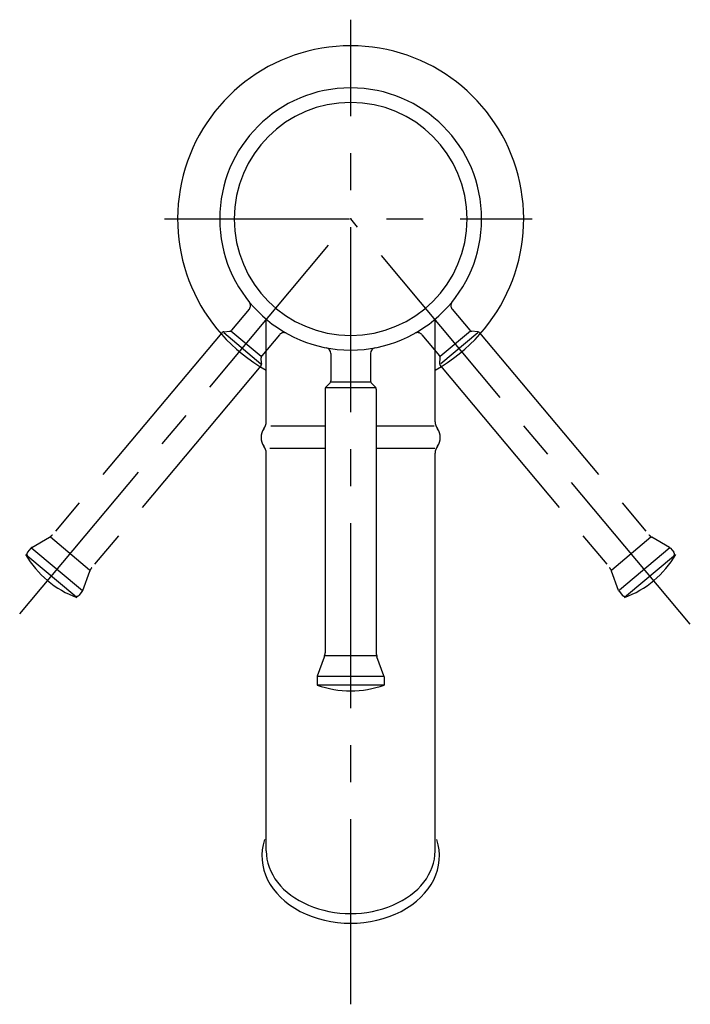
# Model space of a CAD drawing. Header units: millimetres. Extents: x -309 to 31, y -139 to 424.
# Tile 2 of 2: x -307 to -192, y 255 to 424. Entities that reach past the tile are written whole.
import ezdxf

# ---------------------------------------------------------------- set-up
doc = ezdxf.new("R2010")
doc.units = ezdxf.units.MM
doc.linetypes.add('CENTER', pattern=[50.8, 31.75, -6.35, 6.35, -6.35])
doc.linetypes.add('PHANTOM', pattern=[63.5, 31.75, -6.35, 6.35, -6.35, 6.35, -6.35])

msp = doc.modelspace()

# ---------------------------------------------------------------- linework, layer by layer
at = {"color": 7, "linetype": 'CENTER'}
for p, q in [((-250, 255.216181), (-250, 424.194978)), ((-306.855347, 322.242435), (-250, 390)), ((-281.970575, 390), (-218.821294, 390)), ((-191.656512, 320.468939), (-250, 390))]:
    msp.add_line(p, q, dxfattribs=at)
at = {"color": 7, "linetype": 'PHANTOM'}
for p, q in [((-267.442924, 374.501794), (-270.469479, 370.894886)), ((-232.557076, 374.501794), (-229.530521, 370.894886)), ((-272.144562, 370.454324), (-301.218581, 335.805257)), ((-271.805118, 370.631027), (-270.808923, 370.718183)), ((-265.435681, 365.095262), (-271.801722, 370.437005)), ((-265.393502, 366.365278), (-270.602604, 370.736233)), ((-262.233822, 370.130838), (-265.260376, 366.523931)), ((-237.766178, 370.130838), (-234.739624, 366.523931)), ((-229.397396, 370.736233), (-234.606498, 366.365278)), ((-228.153999, 370.47416), (-234.52004, 365.132417)), ((-228.194882, 370.631027), (-229.191077, 370.718183)), ((-227.855438, 370.454324), (-198.781419, 335.805257)), ((-265.288296, 365.162764), (-265.375451, 366.158959)), ((-234.711704, 365.162764), (-234.624549, 366.158959)), ((-265.403371, 364.797793), (-294.47739, 330.148726)), ((-234.596629, 364.797793), (-205.52261, 330.148726)), ((-304.787231, 333.605622), (-301.75067, 335.358781)), ((-294.838475, 329.718401), (-301.579666, 335.374932)), ((-198.420334, 335.374932), (-205.161525, 329.718401)), ((-195.212769, 333.605622), (-198.24933, 335.358781)), ((-304.920253, 333.494003), (-305.506371, 332.795496)), ((-296.080701, 326.191827), (-304.744868, 333.461927)), ((-195.163046, 333.539195), (-203.827214, 326.269096)), ((-195.079747, 333.494003), (-194.493629, 332.795496)), ((-297.401275, 325.34181), (-305.444742, 332.09108)), ((-194.555258, 332.09108), (-202.598725, 325.34181)), ((-296.023918, 326.252329), (-294.824687, 329.547191)), ((-203.976082, 326.252329), (-205.175313, 329.547191)), ((-296.110742, 326.101945), (-296.696859, 325.403438)), ((-203.889258, 326.101945), (-203.303141, 325.403438))]:
    msp.add_line(p, q, dxfattribs=at)
at = {"color": 7, "linetype": 'Continuous'}
for p, q in [((-264.5, 355), (-264.5, 372.795349)), ((-235.5, 355.2), (-235.5, 372.795349)), ((-253.4, 366.91559), (-253.4, 362.207107)), ((-246.6, 366.91559), (-246.6, 362.207107)), ((-254.253553, 361.146447), (-253.546447, 361.853553)), ((-246.6, 362), (-253.4, 362)), ((-245.746447, 361.146447), (-246.453553, 361.853553)), ((-254.4, 360.792893), (-254.4, 315.561748)), ((-245.815961, 361), (-254.126237, 361)), ((-245.6, 360.792893), (-245.6, 315.561748)), ((-254.4, 354.420937), (-263.721659, 354.420937)), ((-235.632518, 354.420937), (-245.6, 354.420937)), ((-264.5, 281.537023), (-264.5, 350)), ((-254.4, 350.579063), (-263.882538, 350.579063)), ((-235.561603, 350.579063), (-245.6, 350.579063)), ((-235.5, 281.537023), (-235.5, 349.8)), ((-255.719846, 311.582847), (-254.520615, 314.877708)), ((-245.6, 315), (-254.4, 315)), ((-244.280154, 311.582847), (-245.479385, 314.877708)), ((-255.75, 311.411837), (-255.75, 310)), ((-244.284762, 311.5), (-255.595029, 311.5)), ((-244.25, 311.411837), (-244.25, 310)), ((-244.25, 310), (-255.75, 310))]:
    msp.add_line(p, q, dxfattribs=at)
for centre, radius, start, end in [((-250, 390), 29.722983, -60.801421, 240.801416), ((-250, 390), 22.5, 0, 359.99999), ((-250, 390), 20, 0, 359.99999), ((-254.4, 366.91559), 1, 0, 79.208588), ((-245.6, 366.91559), 1, 100.791407, 179.999995), ((-253.9, 362.207107), 0.5, -44.999999, 0), ((-246.1, 362.207107), 0.5, -179.999995, -134.999996), ((-253.9, 360.792893), 0.5, 134.999996, 179.999995), ((-246.1, 360.792893), 0.5, 0, 44.999999), ((-266.5, 355.2), 2, -36.869897, 0), ((-233.5, 355.2), 2, -179.999995, -143.130098), ((-262.9, 352.5), 2.5, 143.130098, 216.869892), ((-237.1, 352.5), 2.5, -36.869897, 36.869897), ((-266.5, 349.8), 2, 0, 36.869897), ((-233.5, 349.8), 2, 143.130098, 179.999995), ((-256.4, 315.561748), 2, -19.999999, 0), ((-243.6, 315.561748), 2, -179.999995, -159.999996), ((-255.25, 311.411837), 0.5, 159.999996, 179.999995), ((-244.75, 311.411837), 0.5, 0, 19.999999), ((-250, 326.03125), 17.03125, -109.731611, -70.268384)]:
    msp.add_arc(centre, radius, start, end, dxfattribs=at)
at = {"color": 7, "linetype": 'PHANTOM'}
for centre, radius, start, end in [((-268.208968, 375.144581), 1, -39.999999, 39.208589), ((-231.791032, 375.144581), 1, 140.791406, 219.999994), ((-271.76154, 370.13293), 0.5, 94.999997, 139.999996), ((-270.852501, 371.21628), 0.5, -84.999998, -39.999999), ((-261.467777, 369.48805), 1, 60.791408, 139.999996), ((-238.532223, 369.48805), 1, 39.999999, 119.208587), ((-229.147499, 371.21628), 0.5, -139.999996, -94.999997), ((-228.23846, 370.13293), 0.5, 39.999999, 84.999998), ((-265.786393, 365.119186), 0.5, -39.999999, 5), ((-264.877354, 366.202537), 0.5, 139.999996, 184.999995), ((-235.122646, 366.202537), 0.5, -5, 39.999999), ((-234.213607, 365.119186), 0.5, 174.999995, 219.999994), ((-302.75067, 337.090832), 2, -59.999998, -39.999999), ((-197.24933, 337.090832), 2, -139.999996, -119.999997), ((-304.537231, 333.172609), 0.5, 119.999997, 139.999996), ((-195.462769, 333.172609), 0.5, 39.999999, 59.999998), ((-291.11832, 340.997095), 17.03125, -149.73161, -110.268383), ((-305.123348, 332.474102), 0.5, 139.999996, 229.999994), ((-208.88168, 340.997095), 17.03125, -69.731612, -30.268385), ((-194.876652, 332.474102), 0.5, -49.999999, 39.999999), ((-292.945301, 328.86315), 2, 139.999996, 159.999996), ((-207.054699, 328.86315), 2, 19.999999, 39.999999), ((-296.493764, 326.423339), 0.5, -39.999999, -19.999999), ((-203.506236, 326.423339), 0.5, -159.999996, -139.999996), ((-297.079882, 325.724832), 0.5, -129.999996, -39.999999), ((-202.920118, 325.724832), 0.5, -139.999996, -49.999999)]:
    msp.add_arc(centre, radius, start, end, dxfattribs=at)
at = {"color": 7, "linetype": 'Continuous'}
for centre, major_axis, ratio, start_param, end_param in [((-250, 280.702725), (15.25, 0), 0.759765, 2.898963, 6.525815), ((-250, 281.537023), (14.5, 0), 0.741526, -3.141593, 0)]:
    msp.add_ellipse(centre, major_axis=major_axis, ratio=ratio, start_param=start_param, end_param=end_param, dxfattribs=at)
at = {"color": 7}
msp.add_point((-250, 390), dxfattribs=at)

doc.saveas('drawing.dxf')
